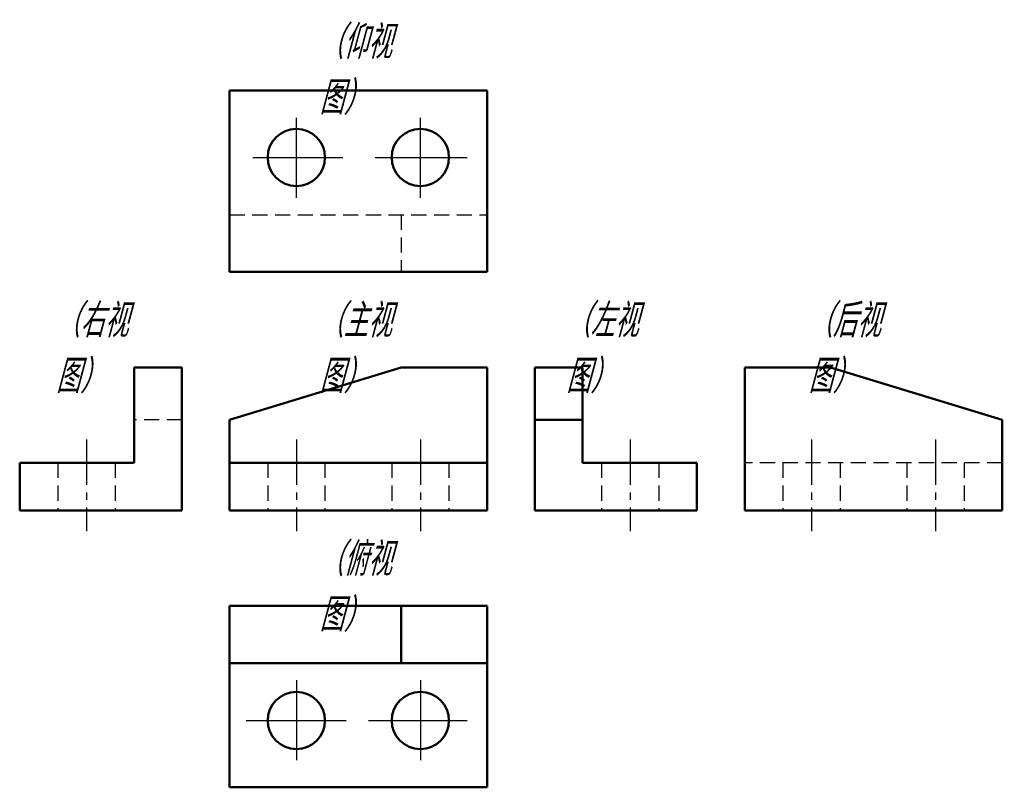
# Model space of a CAD drawing. Header units: millimetres. Extents: x 1130 to 1233, y 118 to 198.
import ezdxf

# ---------------------------------------------------------------- set-up
doc = ezdxf.new("R2010")
doc.units = ezdxf.units.MM
doc.header["$LTSCALE"] = 0.5
doc.linetypes.add('CENTER2', pattern=[28.575, 19.05, -3.175, 3.175, -3.175])
doc.linetypes.add('DASHED2', pattern=[9.525, 6.35, -3.175])
for name, color, linetype, lineweight in [('文字层', 227, 'Continuous', 20), ('点画线层', 3, 'CENTER2', 25), ('粗实线层', 7, 'Continuous', 50), ('虚线层', 2, 'DASHED2', 25)]:
    doc.layers.add(name, color=color, linetype=linetype, lineweight=lineweight)
doc.layers.add('细实线层', color=7, linetype='Continuous')
doc.styles.add('工程斜体', font='gbeitc.shx', dxfattribs={"bigfont": 'gbcbig.shx'})

msp = doc.modelspace()

# ---------------------------------------------------------------- linework, layer by layer
at = {"layer": '点画线层', "color": 7, "ltscale": 0.5}
for p, q in [((1136.62, 154.33), (1136.62, 144.72)), ((1158.62, 154.33), (1158.62, 144.72)), ((1171.62, 154.33), (1171.62, 144.72)), ((1193.62, 154.33), (1193.62, 144.72)), ((1212.62, 154.33), (1212.62, 144.72)), ((1225.62, 154.33), (1225.62, 144.72))]:
    msp.add_line(p, q, dxfattribs=at)
at = {"layer": '粗实线层', "color": 7, "ltscale": 0.5}
for p, q in [((1151.62, 190.87), (1151.62, 171.87)), ((1151.62, 190.87), (1178.62, 190.87)), ((1178.62, 190.87), (1178.62, 171.87)), ((1151.62, 171.87), (1178.62, 171.87)), ((1146.62, 161.87), (1141.62, 161.87)), ((1141.62, 161.87), (1141.62, 151.87)), ((1146.62, 146.87), (1146.62, 161.87)), ((1151.62, 156.37), (1169.62, 161.87)), ((1178.62, 161.87), (1169.62, 161.87)), ((1178.62, 146.87), (1178.62, 161.87)), ((1183.62, 146.87), (1183.62, 161.87)), ((1183.62, 161.87), (1188.62, 161.87)), ((1188.62, 161.87), (1188.62, 151.87)), ((1205.62, 146.87), (1205.62, 161.87)), ((1205.62, 161.87), (1214.62, 161.87)), ((1232.62, 156.37), (1214.62, 161.87)), ((1151.62, 146.87), (1151.62, 156.37)), ((1183.62, 156.37), (1188.62, 156.37)), ((1232.62, 146.87), (1232.62, 156.37)), ((1141.62, 151.87), (1129.62, 151.87)), ((1129.62, 151.87), (1129.62, 146.87)), ((1151.62, 151.87), (1178.62, 151.87)), ((1188.62, 151.87), (1200.62, 151.87)), ((1200.62, 151.87), (1200.62, 146.87)), ((1129.62, 146.87), (1146.62, 146.87)), ((1151.62, 146.87), (1178.62, 146.87)), ((1200.62, 146.87), (1183.62, 146.87)), ((1232.62, 146.87), (1205.62, 146.87)), ((1151.62, 136.87), (1178.62, 136.87)), ((1151.62, 117.87), (1151.62, 136.87)), ((1169.62, 130.87), (1169.62, 136.87)), ((1178.62, 117.87), (1178.62, 136.87)), ((1151.62, 130.87), (1178.62, 130.87)), ((1151.62, 117.87), (1178.62, 117.87))]:
    msp.add_line(p, q, dxfattribs=at)
for centre in [(1158.62, 183.87), (1171.62, 183.87), (1158.62, 124.87), (1171.62, 124.87)]:
    msp.add_circle(centre, 3, dxfattribs=at)
at = {"layer": '细实线层', "color": 7, "ltscale": 0.5}
for p, q in [((1158.62, 179.63), (1158.62, 188.02)), ((1171.62, 179.63), (1171.62, 188.02)), ((1154.04, 183.87), (1163.5, 183.87)), ((1166.88, 183.87), (1176.51, 183.87)), ((1158.62, 129.11), (1158.62, 120.72)), ((1171.62, 129.11), (1171.62, 120.72)), ((1153.36, 124.87), (1163.84, 124.87)), ((1166.2, 124.87), (1176.51, 124.87))]:
    msp.add_line(p, q, dxfattribs=at)
at = {"layer": '虚线层', "color": 7, "ltscale": 0.5}
for p, q in [((1151.62, 177.87), (1178.62, 177.87)), ((1169.62, 177.87), (1169.62, 171.87)), ((1146.62, 156.37), (1141.62, 156.37)), ((1133.62, 151.87), (1133.62, 146.87)), ((1139.62, 151.87), (1139.62, 146.87)), ((1155.62, 151.87), (1155.62, 146.87)), ((1161.62, 151.87), (1161.62, 146.87)), ((1168.62, 151.87), (1168.62, 146.87)), ((1174.62, 151.87), (1174.62, 146.87)), ((1190.62, 151.87), (1190.62, 146.87)), ((1196.62, 151.87), (1196.62, 146.87)), ((1232.62, 151.87), (1205.62, 151.87)), ((1209.62, 151.87), (1209.62, 146.87)), ((1215.62, 151.87), (1215.62, 146.87)), ((1222.62, 151.87), (1222.62, 146.87)), ((1228.62, 151.87), (1228.62, 146.87))]:
    msp.add_line(p, q, dxfattribs=at)

# ---------------------------------------------------------------- texts
at = {"layer": '文字层', "color": 7, "ltscale": 0.5, "char_height": 3.5, "width": 11.2898, "attachment_point": 1, "style": '工程斜体'}
for s, insert in [('（仰视图）', (1161.01, 197.71)), ('（右视图）', (1133.39, 168.53)), ('（主视图）', (1161.01, 168.53)), ('（左视图）', (1186.88, 168.53)), ('（后视图）', (1212.28, 168.53)), ('（俯视图）', (1161.01, 143.53))]:
    msp.add_mtext(s, dxfattribs=dict(at, insert=insert))

doc.saveas('drawing.dxf')
